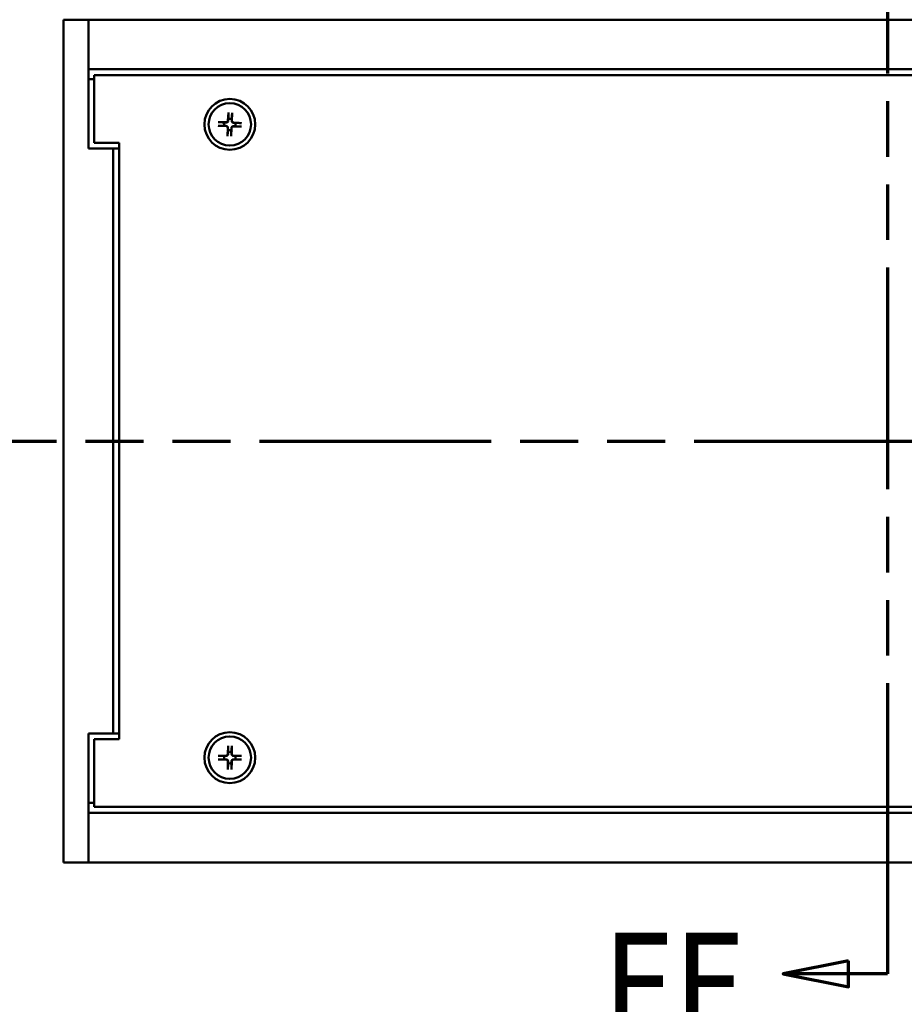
# Model space of a CAD drawing. Header units: millimetres. Extents: x 4 to 1435, y 25 to 906.
# Tile 3 of 17: x 210 to 323, y 404 to 530. Entities that reach past the tile are written whole.
import ezdxf

# ---------------------------------------------------------------- set-up
doc = ezdxf.new("R2010")
doc.units = ezdxf.units.MM
doc.header["$LTSCALE"] = 1.666667
doc.linetypes.add('DOUBLE_DASH_CHAIN', pattern=[1.2403, 0.6614, -0.0827, 0.1654, -0.0827, 0.1654, -0.0827])
for name, color, linetype, lineweight in [('Dimension (ANSI)', 7, 'Continuous', 25), ('Section Line (ANSI)', 7, 'DOUBLE_DASH_CHAIN', 70), ('Visible (ANSI)', 7, 'Continuous', 50)]:
    doc.layers.add(name, color=color, linetype=linetype, lineweight=lineweight)
doc.styles.add('Label Text (ANSI)', font='tahoma.ttf')
doc.styles.add('Note Text (ANSI)', font='tahoma.ttf')
doc.dimstyles.new('Default - mm (ANSI)', dxfattribs={"dimscale": 1.666667, "dimtxt": 5, "dimasz": 2.5, "dimexe": 3.175, "dimexo": 1.6002, "dimgap": 0.8, "dimtad": 0, "dimtih": 1, "dimtoh": 1, "dimrnd": 1e-08, "dimzin": 0, "dimdsep": 46, "dimtxsty": 'Note Text (ANSI)', "dimcen": 0.09, "dimdle": 10, "dimclrd": 256, "dimclre": 256, "dimclrt": 256, "dimadec": 1, "dimazin": 0, "dimtfac": 0.6096, "dimtofl": 0, "dimtmove": 0, "dimatfit": 3, "dimfxl": 1, "dimtolj": 1, "dimtzin": 0, "dimlwd": -1, "dimlwe": -1, "dimarcsym": 0})

# ---------------------------------------------------------------- blocks, each defined once
blk = doc.blocks.new('*D6')
at = {"layer": 'Defpoints', "color": 0, "transparency": 16777216}
for p in [(215.6, 586.34), (215.6, 529.68), (426.42, 529.68)]:
    blk.add_point(p, dxfattribs=at)
at = {"layer": 'Dimension (ANSI)', "transparency": 16777216}
for p, q in [((215.6, 532.34), (215.6, 591.64)), ((426.42, 532.34), (426.42, 591.64)), ((219.76, 586.34), (293.12, 586.34)), ((422.25, 586.34), (356.24, 586.34))]:
    blk.add_line(p, q, dxfattribs=at)
for points in [[(219.76, 587.04), (219.76, 585.65), (215.6, 586.34)], [(422.25, 587.04), (422.25, 585.65), (426.42, 586.34)]]:
    blk.add_solid(points, dxfattribs=at)
at = {"layer": 'Dimension (ANSI)', "transparency": 16777216, "insert": (324.68, 586.34), "char_height": 8.3333, "attachment_point": 5, "style": 'Note Text (ANSI)'}
blk.add_mtext('\\A1; 210.82 mm\\P[8.300 in]', dxfattribs=at)
blk = doc.blocks.new('2dTransSection0')
at = {"layer": 'Section Line (ANSI)', "linetype": 'DOUBLE_DASH_CHAIN', "ltscale": 16.135757}
blk.add_line((111.044, 285.451), (261.548, 285.451), dxfattribs=at)
blk = doc.blocks.new('2dTransSection1')
at = {"layer": 'Section Line (ANSI)', "linetype": 'DOUBLE_DASH_CHAIN', "ltscale": 15.43993}
blk.add_line((192.604, 330.686), (192.604, 244.536), dxfattribs=at)
at = {"layer": 'Section Line (ANSI)', "linetype": 'Continuous'}
for p, q in [((192.604, 254.085), (192.604, 244.536)), ((189.604, 245.536), (184.604, 244.536)), ((189.604, 243.536), (189.604, 245.536)), ((189.604, 244.536), (184.604, 244.536)), ((184.604, 244.536), (189.604, 243.536)), ((192.604, 244.536), (189.604, 244.536))]:
    blk.add_line(p, q, dxfattribs=at)
at = {"layer": 'Section Line (ANSI)', "linetype": 'Continuous', "flags": 128}
blk.add_lwpolyline([(189.604, 245.536), (184.604, 244.536), (189.604, 243.536), (189.604, 245.536)], dxfattribs=at)
at = {"layer": 'Section Line (ANSI)'}
blk.add_solid([(189.604, 245.536), (184.604, 244.536), (189.604, 243.536), (189.604, 245.536)], dxfattribs=at)
at = {"layer": 'Section Line (ANSI)', "insert": (170.785, 239.696), "char_height": 8, "attachment_point": 7, "style": 'Label Text (ANSI)'}
blk.add_mtext('FF', dxfattribs=at)

msp = doc.modelspace()

# ---------------------------------------------------------------- linework, layer by layer
at = {"layer": 'Visible (ANSI)'}
for p, q in [((218.772, 529.677), (215.597, 529.677)), ((215.597, 529.677), (215.597, 421.827)), ((218.772, 513.177), (218.772, 529.677)), ((218.772, 529.677), (218.772, 523.327)), ((423.242, 529.677), (218.772, 529.677)), ((423.242, 523.327), (218.772, 523.327)), ((219.522, 522.057), (218.772, 522.057)), ((422.492, 522.577), (219.522, 522.577)), ((219.522, 522.577), (219.522, 513.927)), ((236.702, 517.785), (236.635, 516.731)), ((237.156, 517.767), (237.139, 516.711)), ((235.362, 516.109), (236.415, 516.043)), ((235.38, 516.563), (236.435, 516.546)), ((236.584, 514.787), (236.6, 515.843)), ((237.038, 514.769), (237.104, 515.823)), ((238.36, 515.991), (237.304, 516.008)), ((238.377, 516.445), (237.324, 516.511)), ((221.947, 513.177), (218.772, 513.177)), ((219.522, 513.927), (222.697, 513.927)), ((222.697, 513.177), (221.947, 513.177)), ((221.947, 513.177), (221.947, 438.327)), ((222.697, 513.927), (222.697, 437.577)), ((218.772, 438.327), (221.947, 438.327)), ((218.772, 421.827), (218.772, 438.327)), ((222.697, 437.577), (219.522, 437.577)), ((219.522, 437.577), (219.522, 428.927)), ((221.947, 438.327), (222.697, 438.327)), ((236.653, 436.729), (236.621, 435.673)), ((237.108, 436.725), (237.125, 435.67)), ((235.368, 435.01), (236.423, 434.978)), ((235.371, 435.465), (236.427, 435.482)), ((236.632, 433.729), (236.615, 434.784)), ((237.086, 433.726), (237.119, 434.781)), ((238.368, 434.989), (237.313, 434.972)), ((238.371, 435.444), (237.316, 435.476)), ((218.772, 429.447), (219.522, 429.447)), ((219.522, 428.927), (422.492, 428.927)), ((218.772, 428.177), (218.772, 421.827)), ((218.772, 428.177), (423.242, 428.177)), ((215.597, 421.827), (218.772, 421.827)), ((218.772, 421.827), (423.242, 421.827))]:
    msp.add_line(p, q, dxfattribs=at)
at = {"layer": 'Visible (ANSI)', "flags": 128}
for points in [[(236.663, 516.73), (236.662, 516.716), (236.66, 516.702), (236.657, 516.689), (236.654, 516.676), (236.649, 516.663), (236.643, 516.65), (236.637, 516.636), (236.629, 516.623), (236.621, 516.611), (236.612, 516.599), (236.602, 516.588), (236.592, 516.578), (236.581, 516.568), (236.569, 516.559), (236.556, 516.551), (236.543, 516.544), (236.53, 516.537), (236.516, 516.532), (236.502, 516.527), (236.489, 516.524), (236.476, 516.521), (236.462, 516.52), (236.449, 516.519), (236.435, 516.519)], [(236.677, 516.98), (236.676, 516.966), (236.675, 516.952), (236.674, 516.939), (236.674, 516.926), (236.673, 516.913), (236.672, 516.901), (236.672, 516.889), (236.671, 516.877), (236.67, 516.866), (236.67, 516.855), (236.669, 516.845), (236.669, 516.834), (236.668, 516.824), (236.668, 516.815), (236.667, 516.805), (236.667, 516.796), (236.666, 516.787), (236.666, 516.778), (236.665, 516.77), (236.665, 516.761), (236.664, 516.753), (236.664, 516.745), (236.663, 516.737), (236.663, 516.73)], [(236.697, 517.702), (236.696, 517.66), (236.695, 517.62), (236.694, 517.581), (236.693, 517.543), (236.692, 517.507), (236.691, 517.472), (236.69, 517.437), (236.689, 517.404), (236.688, 517.372), (236.687, 517.34), (236.686, 517.31), (236.685, 517.28), (236.685, 517.252), (236.684, 517.224), (236.683, 517.196), (236.682, 517.17), (236.681, 517.144), (236.681, 517.119), (236.68, 517.094), (236.679, 517.07), (236.679, 517.047), (236.678, 517.024), (236.677, 517.002), (236.677, 516.98)], [(236.697, 517.702), (236.697, 517.704), (236.697, 517.706), (236.698, 517.709), (236.698, 517.711), (236.698, 517.714), (236.698, 517.717), (236.698, 517.719), (236.698, 517.722), (236.698, 517.726), (236.698, 517.729), (236.699, 517.733), (236.699, 517.736), (236.699, 517.74), (236.699, 517.744), (236.699, 517.748), (236.7, 517.751), (236.7, 517.755), (236.7, 517.759), (236.7, 517.764), (236.701, 517.768), (236.701, 517.772), (236.701, 517.777), (236.701, 517.781), (236.702, 517.785)], [(237.111, 516.712), (237.112, 516.72), (237.112, 516.727), (237.112, 516.735), (237.112, 516.744), (237.112, 516.752), (237.113, 516.76), (237.113, 516.769), (237.113, 516.778), (237.113, 516.788), (237.113, 516.797), (237.114, 516.807), (237.114, 516.817), (237.114, 516.827), (237.114, 516.838), (237.115, 516.849), (237.115, 516.86), (237.115, 516.871), (237.116, 516.883), (237.116, 516.896), (237.116, 516.908), (237.116, 516.921), (237.117, 516.935), (237.117, 516.949), (237.117, 516.963)], [(237.322, 516.484), (237.309, 516.485), (237.295, 516.487), (237.282, 516.49), (237.269, 516.493), (237.256, 516.498), (237.242, 516.503), (237.229, 516.51), (237.216, 516.517), (237.204, 516.526), (237.192, 516.535), (237.181, 516.545), (237.171, 516.555), (237.161, 516.566), (237.152, 516.578), (237.144, 516.59), (237.137, 516.603), (237.13, 516.617), (237.125, 516.631), (237.12, 516.644), (237.117, 516.658), (237.114, 516.671), (237.112, 516.685), (237.111, 516.698), (237.111, 516.712)], [(237.117, 516.963), (237.119, 516.985), (237.12, 517.007), (237.121, 517.03), (237.122, 517.053), (237.123, 517.077), (237.124, 517.101), (237.126, 517.127), (237.127, 517.152), (237.128, 517.179), (237.13, 517.206), (237.131, 517.234), (237.132, 517.263), (237.134, 517.292), (237.135, 517.323), (237.137, 517.354), (237.139, 517.386), (237.14, 517.42), (237.142, 517.454), (237.144, 517.489), (237.146, 517.526), (237.148, 517.563), (237.149, 517.602), (237.151, 517.642), (237.154, 517.684)], [(237.156, 517.767), (237.156, 517.763), (237.156, 517.759), (237.156, 517.754), (237.155, 517.75), (237.155, 517.746), (237.155, 517.742), (237.155, 517.737), (237.155, 517.733), (237.155, 517.73), (237.155, 517.726), (237.155, 517.722), (237.155, 517.718), (237.155, 517.715), (237.155, 517.711), (237.154, 517.708), (237.154, 517.705), (237.154, 517.702), (237.154, 517.699), (237.154, 517.696), (237.154, 517.693), (237.154, 517.691), (237.154, 517.688), (237.154, 517.686), (237.154, 517.684)], [(235.445, 516.105), (235.443, 516.105), (235.441, 516.105), (235.438, 516.105), (235.436, 516.105), (235.433, 516.105), (235.43, 516.105), (235.427, 516.105), (235.424, 516.105), (235.421, 516.106), (235.418, 516.106), (235.414, 516.106), (235.41, 516.106), (235.407, 516.106), (235.403, 516.107), (235.399, 516.107), (235.395, 516.107), (235.391, 516.107), (235.387, 516.107), (235.383, 516.108), (235.379, 516.108), (235.375, 516.108), (235.37, 516.108), (235.366, 516.109), (235.362, 516.109)], [(235.38, 516.563), (235.384, 516.563), (235.388, 516.563), (235.392, 516.563), (235.397, 516.563), (235.401, 516.563), (235.405, 516.563), (235.409, 516.563), (235.413, 516.562), (235.417, 516.562), (235.421, 516.562), (235.425, 516.562), (235.428, 516.562), (235.432, 516.562), (235.436, 516.562), (235.439, 516.562), (235.442, 516.562), (235.445, 516.562), (235.448, 516.561), (235.451, 516.561), (235.454, 516.561), (235.456, 516.561), (235.458, 516.561), (235.461, 516.561), (235.463, 516.561)], [(235.445, 516.105), (235.486, 516.103), (235.527, 516.102), (235.566, 516.101), (235.603, 516.1), (235.64, 516.099), (235.675, 516.098), (235.709, 516.097), (235.743, 516.096), (235.775, 516.095), (235.806, 516.094), (235.837, 516.093), (235.866, 516.093), (235.895, 516.092), (235.923, 516.091), (235.95, 516.09), (235.977, 516.089), (236.003, 516.089), (236.028, 516.088), (236.052, 516.087), (236.076, 516.087), (236.1, 516.086), (236.122, 516.085), (236.145, 516.085), (236.166, 516.084)], [(236.184, 516.525), (236.162, 516.526), (236.14, 516.527), (236.117, 516.528), (236.094, 516.529), (236.07, 516.53), (236.045, 516.532), (236.02, 516.533), (235.994, 516.534), (235.968, 516.536), (235.941, 516.537), (235.913, 516.538), (235.884, 516.54), (235.854, 516.541), (235.824, 516.543), (235.793, 516.544), (235.76, 516.546), (235.727, 516.548), (235.693, 516.549), (235.658, 516.551), (235.621, 516.553), (235.583, 516.555), (235.545, 516.557), (235.504, 516.559), (235.463, 516.561)], [(236.166, 516.084), (236.181, 516.083), (236.195, 516.082), (236.208, 516.082), (236.221, 516.081), (236.234, 516.08), (236.246, 516.08), (236.258, 516.079), (236.269, 516.078), (236.281, 516.078), (236.291, 516.077), (236.302, 516.077), (236.312, 516.076), (236.322, 516.076), (236.332, 516.075), (236.342, 516.074), (236.351, 516.074), (236.36, 516.073), (236.369, 516.073), (236.377, 516.073), (236.386, 516.072), (236.394, 516.072), (236.402, 516.071), (236.41, 516.071), (236.417, 516.07)], [(236.435, 516.519), (236.427, 516.519), (236.419, 516.519), (236.411, 516.519), (236.403, 516.519), (236.395, 516.52), (236.386, 516.52), (236.377, 516.52), (236.368, 516.52), (236.359, 516.52), (236.35, 516.521), (236.34, 516.521), (236.33, 516.521), (236.32, 516.521), (236.309, 516.522), (236.298, 516.522), (236.287, 516.522), (236.275, 516.523), (236.263, 516.523), (236.251, 516.523), (236.238, 516.523), (236.225, 516.524), (236.212, 516.524), (236.198, 516.524), (236.184, 516.525)], [(236.417, 516.07), (236.431, 516.069), (236.444, 516.067), (236.458, 516.064), (236.471, 516.061), (236.484, 516.056), (236.497, 516.051), (236.51, 516.044), (236.523, 516.037), (236.536, 516.028), (236.548, 516.019), (236.559, 516.009), (236.569, 515.999), (236.578, 515.988), (236.587, 515.976), (236.596, 515.964), (236.603, 515.951), (236.609, 515.937), (236.615, 515.924), (236.619, 515.91), (236.623, 515.896), (236.625, 515.883), (236.627, 515.87), (236.628, 515.856), (236.628, 515.842)], [(236.622, 515.591), (236.621, 515.569), (236.62, 515.547), (236.619, 515.524), (236.618, 515.501), (236.616, 515.477), (236.615, 515.453), (236.614, 515.427), (236.613, 515.402), (236.611, 515.375), (236.61, 515.348), (236.608, 515.32), (236.607, 515.291), (236.606, 515.262), (236.604, 515.231), (236.602, 515.2), (236.601, 515.168), (236.599, 515.134), (236.597, 515.1), (236.596, 515.065), (236.594, 515.028), (236.592, 514.991), (236.59, 514.952), (236.588, 514.912), (236.586, 514.87)], [(236.628, 515.842), (236.628, 515.835), (236.628, 515.827), (236.628, 515.819), (236.627, 515.811), (236.627, 515.802), (236.627, 515.794), (236.627, 515.785), (236.626, 515.776), (236.626, 515.766), (236.626, 515.757), (236.626, 515.747), (236.626, 515.737), (236.625, 515.727), (236.625, 515.716), (236.625, 515.705), (236.625, 515.694), (236.624, 515.683), (236.624, 515.671), (236.624, 515.658), (236.623, 515.646), (236.623, 515.633), (236.623, 515.619), (236.622, 515.605), (236.622, 515.591)], [(237.042, 514.852), (237.043, 514.894), (237.044, 514.934), (237.046, 514.973), (237.047, 515.011), (237.048, 515.047), (237.049, 515.082), (237.05, 515.117), (237.051, 515.15), (237.052, 515.182), (237.052, 515.214), (237.053, 515.244), (237.054, 515.274), (237.055, 515.302), (237.056, 515.33), (237.057, 515.358), (237.057, 515.384), (237.058, 515.41), (237.059, 515.435), (237.059, 515.46), (237.06, 515.484), (237.061, 515.507), (237.062, 515.53), (237.062, 515.552), (237.063, 515.574)], [(237.063, 515.574), (237.064, 515.588), (237.064, 515.602), (237.065, 515.615), (237.066, 515.628), (237.066, 515.641), (237.067, 515.653), (237.068, 515.665), (237.068, 515.677), (237.069, 515.688), (237.07, 515.699), (237.07, 515.709), (237.071, 515.72), (237.071, 515.73), (237.072, 515.739), (237.072, 515.749), (237.073, 515.758), (237.073, 515.767), (237.074, 515.776), (237.074, 515.785), (237.075, 515.793), (237.075, 515.801), (237.076, 515.809), (237.076, 515.817), (237.076, 515.825)], [(237.076, 515.825), (237.078, 515.838), (237.08, 515.852), (237.082, 515.865), (237.086, 515.878), (237.091, 515.891), (237.096, 515.905), (237.103, 515.918), (237.11, 515.931), (237.118, 515.943), (237.128, 515.955), (237.137, 515.966), (237.148, 515.976), (237.159, 515.986), (237.171, 515.995), (237.183, 516.003), (237.196, 516.01), (237.21, 516.017), (237.223, 516.022), (237.237, 516.027), (237.251, 516.03), (237.264, 516.033), (237.277, 516.034), (237.291, 516.035), (237.305, 516.035)], [(237.305, 516.035), (237.312, 516.035), (237.32, 516.035), (237.328, 516.035), (237.336, 516.035), (237.345, 516.034), (237.353, 516.034), (237.362, 516.034), (237.371, 516.034), (237.38, 516.034), (237.39, 516.033), (237.4, 516.033), (237.41, 516.033), (237.42, 516.033), (237.431, 516.032), (237.441, 516.032), (237.453, 516.032), (237.464, 516.032), (237.476, 516.031), (237.488, 516.031), (237.501, 516.031), (237.514, 516.03), (237.527, 516.03), (237.541, 516.03), (237.556, 516.029)], [(237.573, 516.47), (237.559, 516.471), (237.545, 516.472), (237.531, 516.472), (237.518, 516.473), (237.506, 516.474), (237.494, 516.474), (237.482, 516.475), (237.47, 516.476), (237.459, 516.476), (237.448, 516.477), (237.437, 516.477), (237.427, 516.478), (237.417, 516.479), (237.407, 516.479), (237.398, 516.48), (237.389, 516.48), (237.38, 516.481), (237.371, 516.481), (237.362, 516.482), (237.354, 516.482), (237.346, 516.482), (237.338, 516.483), (237.33, 516.483), (237.322, 516.484)], [(237.556, 516.029), (237.577, 516.028), (237.6, 516.027), (237.622, 516.026), (237.646, 516.025), (237.67, 516.024), (237.694, 516.022), (237.719, 516.021), (237.745, 516.02), (237.772, 516.019), (237.799, 516.017), (237.827, 516.016), (237.856, 516.014), (237.885, 516.013), (237.915, 516.011), (237.947, 516.01), (237.979, 516.008), (238.012, 516.006), (238.047, 516.005), (238.082, 516.003), (238.118, 516.001), (238.156, 515.999), (238.195, 515.997), (238.235, 515.995), (238.277, 515.993)], [(238.295, 516.449), (238.253, 516.451), (238.213, 516.452), (238.174, 516.453), (238.136, 516.454), (238.1, 516.455), (238.064, 516.456), (238.03, 516.457), (237.997, 516.458), (237.964, 516.459), (237.933, 516.46), (237.903, 516.461), (237.873, 516.461), (237.844, 516.462), (237.816, 516.463), (237.789, 516.464), (237.763, 516.465), (237.737, 516.465), (237.712, 516.466), (237.687, 516.467), (237.663, 516.467), (237.64, 516.468), (237.617, 516.469), (237.595, 516.469), (237.573, 516.47)], [(238.36, 515.991), (238.356, 515.991), (238.351, 515.991), (238.347, 515.991), (238.343, 515.991), (238.338, 515.991), (238.334, 515.991), (238.33, 515.992), (238.326, 515.992), (238.322, 515.992), (238.319, 515.992), (238.315, 515.992), (238.311, 515.992), (238.307, 515.992), (238.304, 515.992), (238.3, 515.992), (238.297, 515.992), (238.294, 515.992), (238.291, 515.993), (238.289, 515.993), (238.286, 515.993), (238.283, 515.993), (238.281, 515.993), (238.279, 515.993), (238.277, 515.993)], [(238.295, 516.449), (238.297, 516.449), (238.299, 516.449), (238.301, 516.449), (238.304, 516.449), (238.307, 516.449), (238.309, 516.449), (238.312, 516.449), (238.315, 516.449), (238.318, 516.448), (238.322, 516.448), (238.325, 516.448), (238.329, 516.448), (238.333, 516.448), (238.337, 516.448), (238.34, 516.447), (238.344, 516.447), (238.348, 516.447), (238.352, 516.447), (238.356, 516.446), (238.361, 516.446), (238.365, 516.446), (238.369, 516.446), (238.373, 516.445), (238.377, 516.445)], [(236.584, 514.787), (236.584, 514.791), (236.584, 514.795), (236.584, 514.8), (236.584, 514.804), (236.584, 514.808), (236.584, 514.813), (236.584, 514.817), (236.584, 514.821), (236.584, 514.824), (236.584, 514.828), (236.585, 514.832), (236.585, 514.836), (236.585, 514.839), (236.585, 514.843), (236.585, 514.846), (236.585, 514.85), (236.585, 514.853), (236.585, 514.855), (236.585, 514.858), (236.585, 514.861), (236.586, 514.863), (236.586, 514.866), (236.586, 514.868), (236.586, 514.87)], [(237.042, 514.852), (237.042, 514.85), (237.042, 514.848), (237.042, 514.845), (237.042, 514.843), (237.042, 514.84), (237.042, 514.837), (237.041, 514.835), (237.041, 514.832), (237.041, 514.828), (237.041, 514.825), (237.041, 514.821), (237.041, 514.818), (237.04, 514.814), (237.04, 514.81), (237.04, 514.806), (237.04, 514.803), (237.04, 514.799), (237.039, 514.795), (237.039, 514.79), (237.039, 514.786), (237.039, 514.782), (237.038, 514.778), (237.038, 514.773), (237.038, 514.769)], [(236.651, 436.646), (236.651, 436.648), (236.651, 436.65), (236.651, 436.652), (236.651, 436.655), (236.651, 436.658), (236.651, 436.66), (236.652, 436.663), (236.652, 436.666), (236.652, 436.669), (236.652, 436.673), (236.652, 436.676), (236.652, 436.68), (236.652, 436.684), (236.652, 436.688), (236.652, 436.691), (236.652, 436.695), (236.652, 436.699), (236.652, 436.703), (236.652, 436.707), (236.653, 436.712), (236.653, 436.716), (236.653, 436.72), (236.653, 436.724), (236.653, 436.729)], [(236.651, 436.646), (236.652, 436.604), (236.652, 436.564), (236.652, 436.525), (236.652, 436.487), (236.652, 436.451), (236.652, 436.415), (236.652, 436.381), (236.653, 436.348), (236.653, 436.315), (236.653, 436.284), (236.653, 436.254), (236.653, 436.224), (236.653, 436.195), (236.653, 436.167), (236.653, 436.14), (236.653, 436.113), (236.654, 436.088), (236.654, 436.062), (236.654, 436.038), (236.654, 436.014), (236.654, 435.991), (236.654, 435.968), (236.654, 435.946), (236.654, 435.924)], [(237.095, 435.921), (237.096, 435.942), (237.096, 435.965), (237.096, 435.987), (237.097, 436.011), (237.097, 436.035), (237.098, 436.059), (237.098, 436.084), (237.098, 436.11), (237.099, 436.137), (237.099, 436.164), (237.1, 436.192), (237.1, 436.221), (237.101, 436.25), (237.102, 436.281), (237.102, 436.312), (237.103, 436.344), (237.103, 436.378), (237.104, 436.412), (237.104, 436.447), (237.105, 436.484), (237.106, 436.522), (237.107, 436.561), (237.107, 436.601), (237.108, 436.642)], [(237.108, 436.725), (237.108, 436.721), (237.108, 436.717), (237.108, 436.713), (237.108, 436.708), (237.108, 436.704), (237.108, 436.7), (237.108, 436.696), (237.108, 436.692), (237.108, 436.688), (237.108, 436.684), (237.108, 436.681), (237.108, 436.677), (237.108, 436.673), (237.108, 436.67), (237.108, 436.666), (237.108, 436.663), (237.108, 436.66), (237.108, 436.657), (237.108, 436.654), (237.108, 436.652), (237.108, 436.649), (237.108, 436.647), (237.108, 436.644), (237.108, 436.642)], [(235.451, 435.009), (235.449, 435.009), (235.447, 435.009), (235.444, 435.009), (235.442, 435.009), (235.439, 435.009), (235.436, 435.009), (235.434, 435.009), (235.431, 435.009), (235.427, 435.009), (235.424, 435.009), (235.42, 435.009), (235.417, 435.009), (235.413, 435.009), (235.409, 435.009), (235.405, 435.009), (235.402, 435.009), (235.398, 435.01), (235.394, 435.01), (235.389, 435.01), (235.385, 435.01), (235.381, 435.01), (235.376, 435.01), (235.372, 435.01), (235.368, 435.01)], [(235.371, 435.465), (235.375, 435.465), (235.38, 435.465), (235.384, 435.465), (235.388, 435.465), (235.393, 435.465), (235.397, 435.465), (235.401, 435.465), (235.405, 435.465), (235.409, 435.465), (235.412, 435.465), (235.416, 435.465), (235.42, 435.465), (235.424, 435.465), (235.427, 435.465), (235.431, 435.465), (235.434, 435.465), (235.437, 435.465), (235.44, 435.465), (235.442, 435.465), (235.445, 435.465), (235.448, 435.465), (235.45, 435.465), (235.452, 435.465), (235.454, 435.465)], [(235.451, 435.009), (235.493, 435.009), (235.533, 435.009), (235.572, 435.009), (235.61, 435.009), (235.646, 435.009), (235.682, 435.01), (235.716, 435.01), (235.749, 435.01), (235.781, 435.01), (235.813, 435.01), (235.843, 435.01), (235.873, 435.01), (235.902, 435.01), (235.93, 435.011), (235.957, 435.011), (235.983, 435.011), (236.009, 435.011), (236.034, 435.011), (236.059, 435.011), (236.083, 435.011), (236.106, 435.011), (236.129, 435.011), (236.151, 435.011), (236.173, 435.011)], [(236.176, 435.453), (236.154, 435.453), (236.132, 435.453), (236.109, 435.454), (236.086, 435.454), (236.062, 435.454), (236.038, 435.455), (236.012, 435.455), (235.986, 435.456), (235.96, 435.456), (235.933, 435.457), (235.905, 435.457), (235.876, 435.458), (235.846, 435.458), (235.816, 435.459), (235.785, 435.459), (235.752, 435.46), (235.719, 435.461), (235.685, 435.461), (235.649, 435.462), (235.613, 435.462), (235.575, 435.463), (235.536, 435.464), (235.496, 435.465), (235.454, 435.465)], [(236.173, 435.011), (236.187, 435.011), (236.201, 435.011), (236.215, 435.01), (236.228, 435.01), (236.24, 435.01), (236.253, 435.01), (236.265, 435.009), (236.276, 435.009), (236.287, 435.009), (236.298, 435.009), (236.309, 435.008), (236.319, 435.008), (236.329, 435.008), (236.339, 435.008), (236.348, 435.008), (236.358, 435.007), (236.367, 435.007), (236.376, 435.007), (236.384, 435.007), (236.393, 435.007), (236.401, 435.006), (236.409, 435.006), (236.416, 435.006), (236.424, 435.006)], [(236.427, 435.455), (236.42, 435.454), (236.412, 435.454), (236.404, 435.454), (236.396, 435.454), (236.387, 435.454), (236.379, 435.454), (236.37, 435.454), (236.361, 435.454), (236.352, 435.454), (236.342, 435.454), (236.332, 435.454), (236.322, 435.454), (236.312, 435.454), (236.301, 435.453), (236.29, 435.453), (236.279, 435.453), (236.268, 435.453), (236.256, 435.453), (236.244, 435.453), (236.231, 435.453), (236.218, 435.453), (236.204, 435.453), (236.19, 435.453), (236.176, 435.453)], [(236.424, 435.006), (236.438, 435.005), (236.451, 435.004), (236.465, 435.001), (236.478, 434.998), (236.491, 434.994), (236.505, 434.989), (236.518, 434.983), (236.531, 434.976), (236.544, 434.968), (236.556, 434.959), (236.568, 434.949), (236.578, 434.939), (236.588, 434.929), (236.597, 434.917), (236.606, 434.905), (236.614, 434.892), (236.621, 434.879), (236.626, 434.865), (236.631, 434.852), (236.635, 434.838), (236.638, 434.825), (236.64, 434.812), (236.642, 434.798), (236.642, 434.785)], [(236.649, 435.673), (236.648, 435.659), (236.646, 435.645), (236.644, 435.632), (236.641, 435.619), (236.637, 435.606), (236.632, 435.592), (236.625, 435.579), (236.618, 435.565), (236.61, 435.553), (236.602, 435.541), (236.592, 435.529), (236.582, 435.519), (236.571, 435.509), (236.56, 435.5), (236.548, 435.491), (236.535, 435.483), (236.522, 435.476), (236.508, 435.47), (236.495, 435.465), (236.481, 435.462), (236.468, 435.459), (236.455, 435.456), (236.441, 435.455), (236.427, 435.455)], [(236.642, 434.785), (236.642, 434.777), (236.642, 434.769), (236.642, 434.761), (236.643, 434.753), (236.643, 434.745), (236.643, 434.736), (236.643, 434.727), (236.643, 434.718), (236.643, 434.709), (236.643, 434.699), (236.643, 434.69), (236.643, 434.68), (236.643, 434.669), (236.643, 434.659), (236.643, 434.648), (236.643, 434.637), (236.644, 434.625), (236.644, 434.613), (236.644, 434.601), (236.644, 434.588), (236.644, 434.575), (236.644, 434.562), (236.644, 434.548), (236.644, 434.533)], [(236.654, 435.924), (236.654, 435.909), (236.653, 435.896), (236.653, 435.882), (236.653, 435.869), (236.653, 435.856), (236.652, 435.844), (236.652, 435.832), (236.652, 435.821), (236.652, 435.809), (236.651, 435.799), (236.651, 435.788), (236.651, 435.778), (236.651, 435.768), (236.65, 435.758), (236.65, 435.748), (236.65, 435.739), (236.65, 435.73), (236.65, 435.721), (236.649, 435.713), (236.649, 435.704), (236.649, 435.696), (236.649, 435.688), (236.649, 435.68), (236.649, 435.673)], [(237.085, 434.53), (237.086, 434.545), (237.086, 434.559), (237.086, 434.572), (237.087, 434.585), (237.087, 434.598), (237.087, 434.61), (237.087, 434.622), (237.088, 434.633), (237.088, 434.645), (237.088, 434.656), (237.088, 434.666), (237.089, 434.676), (237.089, 434.686), (237.089, 434.696), (237.089, 434.706), (237.089, 434.715), (237.09, 434.724), (237.09, 434.733), (237.09, 434.741), (237.09, 434.75), (237.09, 434.758), (237.091, 434.766), (237.091, 434.774), (237.091, 434.781)], [(237.091, 434.781), (237.092, 434.795), (237.093, 434.809), (237.096, 434.822), (237.099, 434.835), (237.103, 434.849), (237.108, 434.862), (237.114, 434.875), (237.121, 434.889), (237.129, 434.901), (237.138, 434.913), (237.147, 434.925), (237.157, 434.935), (237.168, 434.945), (237.179, 434.955), (237.192, 434.963), (237.205, 434.971), (237.218, 434.978), (237.231, 434.984), (237.245, 434.989), (237.258, 434.993), (237.272, 434.996), (237.285, 434.998), (237.298, 434.999), (237.312, 435)], [(237.097, 435.669), (237.097, 435.677), (237.097, 435.685), (237.097, 435.693), (237.097, 435.701), (237.097, 435.709), (237.097, 435.718), (237.097, 435.727), (237.097, 435.736), (237.097, 435.745), (237.097, 435.755), (237.096, 435.764), (237.096, 435.775), (237.096, 435.785), (237.096, 435.795), (237.096, 435.806), (237.096, 435.818), (237.096, 435.829), (237.096, 435.841), (237.096, 435.853), (237.096, 435.866), (237.096, 435.879), (237.095, 435.892), (237.095, 435.906), (237.095, 435.921)], [(237.315, 435.448), (237.302, 435.449), (237.288, 435.451), (237.275, 435.453), (237.262, 435.456), (237.248, 435.46), (237.235, 435.465), (237.221, 435.471), (237.208, 435.478), (237.195, 435.486), (237.183, 435.495), (237.172, 435.505), (237.161, 435.515), (237.152, 435.525), (237.142, 435.537), (237.134, 435.549), (237.126, 435.562), (237.119, 435.575), (237.113, 435.589), (237.108, 435.602), (237.104, 435.616), (237.101, 435.629), (237.099, 435.642), (237.098, 435.656), (237.097, 435.669)], [(237.312, 435), (237.32, 435), (237.328, 435), (237.336, 435), (237.344, 435), (237.352, 435), (237.361, 435), (237.37, 435), (237.379, 435), (237.388, 435), (237.397, 435), (237.407, 435), (237.417, 435), (237.428, 435.001), (237.438, 435.001), (237.449, 435.001), (237.46, 435.001), (237.472, 435.001), (237.484, 435.001), (237.496, 435.001), (237.509, 435.001), (237.522, 435.001), (237.535, 435.001), (237.549, 435.001), (237.563, 435.002)], [(237.567, 435.443), (237.552, 435.443), (237.538, 435.443), (237.525, 435.444), (237.512, 435.444), (237.499, 435.444), (237.487, 435.444), (237.475, 435.445), (237.463, 435.445), (237.452, 435.445), (237.441, 435.445), (237.431, 435.446), (237.42, 435.446), (237.41, 435.446), (237.401, 435.446), (237.391, 435.447), (237.382, 435.447), (237.373, 435.447), (237.364, 435.447), (237.355, 435.447), (237.347, 435.448), (237.339, 435.448), (237.331, 435.448), (237.323, 435.448), (237.315, 435.448)], [(237.563, 435.002), (237.585, 435.001), (237.607, 435.001), (237.63, 435), (237.653, 435), (237.677, 435), (237.702, 434.999), (237.727, 434.999), (237.753, 434.998), (237.779, 434.998), (237.807, 434.997), (237.835, 434.997), (237.863, 434.996), (237.893, 434.996), (237.924, 434.995), (237.955, 434.995), (237.987, 434.994), (238.02, 434.994), (238.055, 434.993), (238.09, 434.992), (238.127, 434.992), (238.164, 434.991), (238.203, 434.99), (238.243, 434.99), (238.285, 434.989)], [(238.288, 435.445), (238.247, 435.445), (238.206, 435.445), (238.167, 435.445), (238.13, 435.445), (238.093, 435.445), (238.058, 435.444), (238.024, 435.444), (237.99, 435.444), (237.958, 435.444), (237.927, 435.444), (237.896, 435.444), (237.867, 435.444), (237.838, 435.444), (237.81, 435.444), (237.783, 435.443), (237.756, 435.443), (237.73, 435.443), (237.705, 435.443), (237.681, 435.443), (237.657, 435.443), (237.633, 435.443), (237.61, 435.443), (237.588, 435.443), (237.567, 435.443)], [(238.368, 434.989), (238.364, 434.989), (238.36, 434.989), (238.355, 434.989), (238.351, 434.989), (238.347, 434.989), (238.343, 434.989), (238.339, 434.989), (238.335, 434.989), (238.331, 434.989), (238.327, 434.989), (238.323, 434.989), (238.32, 434.989), (238.316, 434.989), (238.312, 434.989), (238.309, 434.989), (238.306, 434.989), (238.303, 434.989), (238.3, 434.989), (238.297, 434.989), (238.294, 434.989), (238.292, 434.989), (238.289, 434.989), (238.287, 434.989), (238.285, 434.989)], [(238.288, 435.445), (238.29, 435.445), (238.293, 435.445), (238.295, 435.445), (238.298, 435.445), (238.3, 435.445), (238.303, 435.445), (238.306, 435.445), (238.309, 435.445), (238.312, 435.445), (238.316, 435.445), (238.319, 435.445), (238.323, 435.445), (238.327, 435.445), (238.33, 435.445), (238.334, 435.445), (238.338, 435.445), (238.342, 435.445), (238.346, 435.444), (238.35, 435.444), (238.354, 435.444), (238.359, 435.444), (238.363, 435.444), (238.367, 435.444), (238.371, 435.444)], [(236.644, 434.533), (236.644, 434.512), (236.644, 434.489), (236.643, 434.467), (236.643, 434.443), (236.642, 434.419), (236.642, 434.395), (236.641, 434.37), (236.641, 434.344), (236.641, 434.317), (236.64, 434.29), (236.64, 434.262), (236.639, 434.233), (236.638, 434.204), (236.638, 434.173), (236.637, 434.142), (236.637, 434.11), (236.636, 434.076), (236.636, 434.042), (236.635, 434.007), (236.634, 433.97), (236.634, 433.933), (236.633, 433.894), (236.632, 433.853), (236.631, 433.812)], [(236.632, 433.729), (236.632, 433.733), (236.632, 433.737), (236.632, 433.741), (236.632, 433.746), (236.632, 433.75), (236.632, 433.754), (236.632, 433.758), (236.631, 433.762), (236.631, 433.766), (236.631, 433.77), (236.631, 433.773), (236.631, 433.777), (236.631, 433.781), (236.631, 433.784), (236.631, 433.788), (236.631, 433.791), (236.631, 433.794), (236.631, 433.797), (236.631, 433.8), (236.631, 433.802), (236.631, 433.805), (236.631, 433.807), (236.631, 433.81), (236.631, 433.812)], [(237.088, 433.808), (237.088, 433.85), (237.088, 433.89), (237.088, 433.929), (237.087, 433.967), (237.087, 434.004), (237.087, 434.039), (237.087, 434.073), (237.087, 434.106), (237.087, 434.139), (237.087, 434.17), (237.087, 434.201), (237.086, 434.23), (237.086, 434.259), (237.086, 434.287), (237.086, 434.314), (237.086, 434.341), (237.086, 434.367), (237.086, 434.392), (237.086, 434.416), (237.086, 434.44), (237.086, 434.464), (237.086, 434.486), (237.085, 434.509), (237.085, 434.53)], [(237.088, 433.808), (237.088, 433.806), (237.088, 433.804), (237.088, 433.802), (237.088, 433.799), (237.088, 433.796), (237.088, 433.794), (237.088, 433.791), (237.088, 433.788), (237.088, 433.785), (237.088, 433.781), (237.088, 433.778), (237.088, 433.774), (237.088, 433.77), (237.087, 433.766), (237.087, 433.763), (237.087, 433.759), (237.087, 433.755), (237.087, 433.751), (237.087, 433.747), (237.087, 433.742), (237.087, 433.738), (237.087, 433.734), (237.087, 433.73), (237.086, 433.726)]]:
    msp.add_lwpolyline(points, dxfattribs=at)
at = {"layer": 'Visible (ANSI)'}
for centre, radius in [((236.87, 516.277), 3.25), ((236.87, 516.277), 2.715), ((236.87, 435.227), 3.25), ((236.87, 435.227), 2.715)]:
    msp.add_circle(centre, radius, dxfattribs=at)
for centre, radius, start, end in [((236.438, 516.744), 0.197, 269.09456, 356.3982), ((236.87, 516.277), 0.729, 70.1433, 105.34946), ((237.336, 516.708), 0.197, 179.09456, 266.3982), ((236.87, 516.277), 0.729, 160.1433, 195.34946), ((236.403, 515.846), 0.197, 359.09456, 86.3982), ((236.87, 516.277), 0.729, 250.1433, 285.34946), ((237.301, 515.81), 0.197, 89.09456, 176.3982), ((236.87, 516.277), 0.729, 340.1433, 15.34946), ((236.87, 435.227), 0.729, 161.99347, 197.19963), ((236.417, 434.781), 0.197, 0.94473, 88.24837), ((236.424, 435.68), 0.197, 270.94473, 358.24837), ((236.87, 435.227), 0.729, 71.99347, 107.19963), ((237.316, 434.775), 0.197, 90.94473, 178.24837), ((237.322, 435.673), 0.197, 180.94473, 268.24837), ((236.87, 435.227), 0.729, 341.99347, 17.19963), ((236.87, 435.227), 0.729, 251.99347, 287.19963)]:
    msp.add_arc(centre, radius, start, end, dxfattribs=at)

# ---------------------------------------------------------------- block references
at = {"layer": 'Section Line (ANSI)', "xscale": 1.666666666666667, "yscale": 1.666666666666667, "zscale": 1.666666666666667}
for name in ['2dTransSection1', '2dTransSection0']:
    msp.add_blockref(name, (0, 0), dxfattribs=at)

# ---------------------------------------------------------------- dimensions: what is measured, and where the dimension line sits
at = {"layer": 'Dimension (ANSI)'}
dim = msp.add_linear_dim(base=(215.597, 586.344), p1=(426.417, 529.677), p2=(215.597, 529.677), text=' <> mm\\X[8.300 in]', dimstyle='Default - mm (ANSI)', override={"dimtih": 0, "dimtoh": 0, "dimdec": 2, "dimpost": '', "dimtp": 0, "dimtm": 0, "dimtdec": 2, "dimatfit": 1}, dxfattribs=at)
dim.commit()
dim.dimension.update_dxf_attribs({"geometry": '*D6', "text_midpoint": (324.68, 586.344), "dimtype": 160})

doc.saveas('drawing.dxf')
